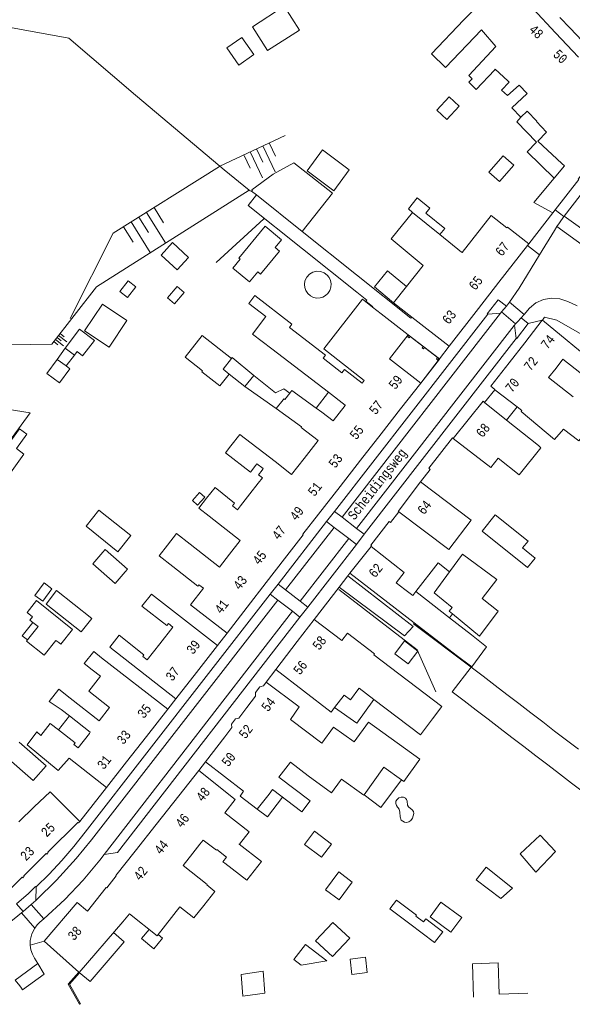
# Model space of a CAD drawing. Header units: metres. Extents: x 196790 to 198335, y 354523 to 356036.
# Tile 59 of 108: x 197870 to 197975, y 354524 to 354711. Entities that reach past the tile are written whole.
import ezdxf

# ---------------------------------------------------------------- set-up
doc = ezdxf.new("R2010")
doc.units = ezdxf.units.M
doc.linetypes.add('DGN Style 2', pattern=[186.027128, 111.616277, -74.410851])
for name, color, linetype, lineweight in [('afdak', 252, 'DGN Style 2', 18), ('bij- of bedrijfsgebouw', 252, 'Continuous', 18), ('carport', 252, 'Continuous', 18), ('functiescheiding', 252, 'Continuous', 18), ('heg of haag', 252, 'Continuous', 18), ('hoofdgebouw', 252, 'Continuous', 18), ('huisnummer BAG', 252, 'Continuous', 18), ('kant asfaltverharding', 252, 'Continuous', 18), ('kant klinkerverharding', 252, 'Continuous', 18), ('kant muur (extern)', 252, 'Continuous', 18), ('kant onverhard', 252, 'Continuous', 18), ('kant tegelverharding', 252, 'Continuous', 18), ('raster', 252, 'Continuous', 18), ('straatnaam', 252, 'Continuous', 18), ('taludlijn', 252, 'Continuous', 18), ('taludsymbool', 252, 'Continuous', 18), ('tuinhuis', 252, 'DGN Style 2', 18), ('vlakafsluiter', 252, 'Continuous', 18), ('vlakafsluiter grijs', 252, 'DGN Style 2', 18), ('zwembad', 252, 'DGN Style 2', 18)]:
    doc.layers.add(name, color=color, linetype=linetype, lineweight=lineweight)
doc.styles.add('Style-Courier New', font='cour.ttf')

# ---------------------------------------------------------------- blocks, each defined once
blk = doc.blocks.new('TA')
at = {"layer": 'taludsymbool', "linetype": 'Continuous', "lineweight": 0}
for p, q in [((-0.5, 0), (-0.5, -0.5)), ((-0.25, 0), (-0.25, -1)), ((0, 0), (0, -0.5)), ((0.25, 0), (0.25, -1)), ((0.5, 0), (0.5, -0.5))]:
    blk.add_line(p, q, dxfattribs=at)

msp = doc.modelspace()

# ---------------------------------------------------------------- linework, layer by layer
at = {"layer": 'afdak'}
for p, q in [((197896.572, 354665.91), (197898.735, 354668.264)), ((197898.735, 354668.264), (197901.781, 354665.465)), ((197899.618, 354663.111), (197896.572, 354665.91)), ((197901.781, 354665.465), (197899.618, 354663.111)), ((197888.731, 354659.01), (197890.333, 354661.043)), ((197890.333, 354661.043), (197891.794, 354659.892)), ((197890.192, 354657.858), (197888.731, 354659.01)), ((197891.794, 354659.892), (197890.192, 354657.858)), ((197897.788, 354657.795), (197899.655, 354659.938)), ((197899.655, 354659.938), (197900.968, 354658.794)), ((197899.101, 354656.651), (197897.788, 354657.795)), ((197900.968, 354658.794), (197899.101, 354656.651)), ((197878.395, 354648.264), (197876.885, 354646.13)), ((197880.14, 354646.937), (197878.578, 354644.883)), ((197918.409, 354636.829), (197912.49, 354640.965)), ((197928.346, 354639.89), (197926.005, 354636.891)), ((197902.519, 354619.386), (197903.897, 354620.899)), ((197904.891, 354620.016), (197903.513, 354618.503)), ((197903.897, 354620.899), (197904.891, 354620.016)), ((197903.513, 354618.503), (197902.519, 354619.386)), ((197872.636, 354601.363), (197874.376, 354603.722)), ((197874.376, 354603.722), (197875.86, 354602.627)), ((197874.12, 354600.268), (197872.636, 354601.363)), ((197875.86, 354602.627), (197874.12, 354600.268)), ((197951.853, 354597.9), (197951.285, 354597.119)), ((197877.133, 354575.875), (197879.197, 354578.526)), ((197889.583, 354535.688), (197887.541, 354537.446))]:
    msp.add_line(p, q, dxfattribs=at)
at = {"layer": 'afdak', "flags": 128}
for points in [[(197971.153, 354680.466), (197966.051, 354685.467), (197967.771, 354687.322), (197964.095, 354691.175), (197964.82, 354692.037)], [(197944.289, 354673.998), (197943.486, 354674.65), (197945.174, 354676.729), (197947.575, 354674.779), (197946.824, 354673.853), (197950.425, 354670.929), (197949.486, 354669.773)], [(197910.173, 354663.407), (197911.571, 354665.105), (197911.336, 354665.299), (197916.326, 354671.36), (197919.429, 354668.805), (197918.217, 354667.332), (197919.073, 354666.627), (197915.47, 354662.251), (197914.912, 354662.71), (197913.34, 354660.8), (197910.173, 354663.407)], [(197940.7, 354656.86), (197937.048, 354659.865), (197939.552, 354662.908), (197943.138, 354659.958)], [(197909.919, 354646.272), (197904.401, 354650.645), (197901.157, 354646.552), (197904.454, 354643.939), (197904.329, 354643.782), (197907.715, 354641.098), (197909.492, 354643.341)], [(197914.162, 354643.074), (197918.265, 354639.784), (197919.844, 354640.551), (197920.995, 354639.724)], [(197951.307, 354605.84), (197949.129, 354607.523), (197944.885, 354602.079)], [(197871.259, 354592.942), (197870.2, 354593.702), (197872.265, 354596.254)], [(197936.952, 354581.639), (197933.689, 354577.12), (197929.507, 354580.139)], [(197942.213, 354566.401), (197938.271, 354561.17), (197935.082, 354563.573)], [(197914.815, 354560.817), (197916.752, 354559.353), (197919.605, 354563.128)], [(197943.794, 354539.1), (197939.991, 354541.966), (197941.214, 354543.588), (197945.021, 354540.719), (197944.904, 354540.564)], [(197944.904, 354540.564), (197946.366, 354539.456), (197946.816, 354540.05), (197950.041, 354537.606), (197948.481, 354535.548), (197943.794, 354539.1)], [(197896.002, 354537.075), (197896.871, 354536.353), (197895.209, 354534.352), (197892.861, 354536.303), (197894.305, 354538.042)], [(197881.064, 354529.88), (197883.117, 354528.16), (197889.583, 354535.688)], [(197923.153, 354531.276), (197921.764, 354532.363), (197923.98, 354535.195), (197928, 354532.05), (197923.153, 354531.276)]]:
    msp.add_lwpolyline(points, dxfattribs=at)
at = {"layer": 'bij- of bedrijfsgebouw'}
for p, q in [((197913.764, 354678.008), (197914.659, 354677.295)), ((197914.659, 354677.295), (197923.343, 354670.375)), ((197912.49, 354640.965), (197909.492, 354643.341)), ((197914.162, 354643.074), (197912.49, 354640.965)), ((197889.798, 354605.832), (197887.891, 354603.633)), ((197951.307, 354605.84), (197948.401, 354601.888)), ((197957.516, 354600.807), (197960.278, 354604.406)), ((197957.516, 354600.807), (197960.509, 354598.38)), ((197957.005, 354593.614), (197951.853, 354597.9)), ((197957.005, 354593.614), (197960.509, 354598.38)), ((197955.405, 354587.762), (197957.668, 354586.033)), ((197957.668, 354586.033), (197959.931, 354584.303)), ((197959.931, 354584.303), (197962.193, 354582.574)), ((197962.193, 354582.574), (197964.456, 354580.845)), ((197956.354, 354579.623), (197954.091, 354581.353)), ((197964.456, 354580.845), (197966.719, 354579.115)), ((197958.616, 354577.894), (197956.354, 354579.623)), ((197966.719, 354579.115), (197968.982, 354577.386)), ((197935.898, 354577.349), (197933.187, 354573.594)), ((197960.879, 354576.164), (197958.616, 354577.894)), ((197968.982, 354577.386), (197971.245, 354575.656)), ((197963.142, 354574.435), (197960.879, 354576.164)), ((197971.245, 354575.656), (197973.507, 354573.927)), ((197965.405, 354572.706), (197963.142, 354574.435)), ((197973.507, 354573.927), (197975.77, 354572.198)), ((197967.668, 354570.976), (197965.405, 354572.706)), ((197969.93, 354569.247), (197967.668, 354570.976)), ((197972.193, 354567.517), (197969.93, 354569.247)), ((197938.868, 354568.816), (197942.213, 354566.401)), ((197974.456, 354565.788), (197972.193, 354567.517)), ((197976.719, 354564.059), (197974.456, 354565.788))]:
    msp.add_line(p, q, dxfattribs=at)
at = {"layer": 'bij- of bedrijfsgebouw', "flags": 128}
for points in [[(197921.787, 354683.379), (197917.874, 354681.235), (197913.807, 354678.246), (197913.895, 354678.191), (197913.764, 354678.008)], [(197921.787, 354683.379), (197929.073, 354677.614), (197923.343, 354670.375)], [(197909.492, 354643.341), (197908.328, 354644.264), (197909.919, 354646.272)], [(197909.919, 354646.272), (197910.074, 354646.467), (197914.162, 354643.074)], [(197914.569, 354626.043), (197913.563, 354624.736), (197908.814, 354628.39), (197909.843, 354629.728)], [(197966.192, 354611.642), (197959.97, 354616.661), (197957.479, 354613.573), (197966.079, 354606.636)], [(197966.192, 354611.642), (197965.159, 354610.361), (197967.537, 354608.443), (197966.079, 354606.636)], [(197887.891, 354603.633), (197883.615, 354607.341), (197885.522, 354609.54)], [(197885.522, 354609.54), (197885.971, 354610.045), (197890.241, 354606.342), (197889.798, 354605.832)], [(197960.278, 354604.406), (197953.77, 354609.19), (197951.307, 354605.84)], [(197883.432, 354597.019), (197876.755, 354602.269), (197874.755, 354599.725)], [(197951.853, 354597.9), (197951.263, 354598.391), (197951.812, 354599.052), (197948.401, 354601.888)], [(197872.201, 354597.322), (197871.17, 354598.15), (197872.97, 354600.393), (197879.804, 354594.91), (197877.557, 354592.11), (197877.155, 354592.432)], [(197874.755, 354599.725), (197881.432, 354594.475), (197883.432, 354597.019)], [(197872.201, 354597.322), (197871.707, 354596.69), (197872.265, 354596.254)], [(197872.265, 354596.254), (197873.248, 354595.486), (197871.259, 354592.942)], [(197871.259, 354592.942), (197871.044, 354592.666), (197874.431, 354590.018), (197876.635, 354592.838), (197877.155, 354592.432)], [(197954.091, 354581.353), (197951.828, 354583.082), (197955.405, 354587.762)], [(197942.213, 354566.401), (197942.639, 354566.093), (197945.671, 354570.292), (197935.898, 354577.349)], [(197867.217, 354570.739), (197872.319, 354566.263), (197874.775, 354569.064), (197869.673, 354573.54)], [(197958.224, 354549.809), (197963.253, 354545.864), (197961.026, 354543.87), (197956.372, 354547.448), (197958.224, 354549.809)]]:
    msp.add_lwpolyline(points, dxfattribs=at)
at = {"layer": 'carport'}
for p, q in [((197943.436, 354650.777), (197943.578, 354650.667)), ((197943.578, 354650.667), (197943.831, 354650.471)), ((197943.831, 354650.471), (197946.322, 354648.542)), ((197946.322, 354648.542), (197946.575, 354648.346)), ((197946.575, 354648.346), (197949.026, 354646.448)), ((197949.026, 354646.448), (197949.279, 354646.252)), ((197949.359, 354646.19), (197949.279, 354646.252)), ((197964.113, 354637.128), (197962.135, 354634.592))]:
    msp.add_line(p, q, dxfattribs=at)
at = {"layer": 'carport', "flags": 128}
msp.add_lwpolyline([(197945.843, 354641.631), (197949.385, 354646.17), (197949.359, 354646.19)], dxfattribs=at)
at = {"layer": 'functiescheiding'}
for p, q in [((197971.662, 354671.304), (197977.153, 354667.35)), ((197965.443, 354654.655), (197962.69, 354656.977)), ((197929.4, 354614.273), (197932.199, 354612.139)), ((197922.986, 354600.254), (197920.194, 354602.416)), ((197872.608, 354538.289), (197870.089, 354541.178)), ((197868.901, 354528.445), (197873.203, 354531.553)), ((197870.283, 354526.594), (197874.391, 354529.563))]:
    msp.add_line(p, q, dxfattribs=at)
at = {"layer": 'heg of haag'}
msp.add_line((197907.043, 354664.498), (197916.101, 354672.794), dxfattribs=at)
at = {"layer": 'hoofdgebouw'}
for p, q in [((197954.041, 354710.486), (197956.022, 354712.551)), ((197967.161, 354712.573), (197971.414, 354708.03)), ((197975.743, 354703.406), (197971.414, 354708.03)), ((197960.069, 354705.426), (197954.95, 354699.979)), ((197956.364, 354697.289), (197959.817, 354700.963)), ((197962.372, 354698.928), (197962.618, 354698.701)), ((197964.82, 354692.037), (197966.039, 354693.199)), ((197966.039, 354693.199), (197967.852, 354691.297)), ((197967.299, 354675.875), (197971.153, 354680.466)), ((197967.299, 354675.875), (197970.886, 354673.935)), ((197949.486, 354669.773), (197944.289, 354673.998)), ((197970.886, 354673.935), (197971.33, 354674.498)), ((197953.576, 354666.449), (197949.486, 354669.773)), ((197960.677, 354660.748), (197966.108, 354667.711)), ((197966.108, 354667.711), (197966.35, 354668.021)), ((197946.278, 354663.949), (197943.138, 354659.958)), ((197956.8, 354655.778), (197960.677, 354660.748)), ((197943.138, 354659.958), (197940.7, 354656.86)), ((197936.699, 354656.002), (197938.312, 354654.743)), ((197940.7, 354656.86), (197944.17, 354654.153)), ((197951.234, 354648.643), (197956.8, 354655.778)), ((197943.436, 354650.777), (197938.312, 354654.743)), ((197944.17, 354654.153), (197951.234, 354648.643)), ((197965.567, 354649.273), (197968.894, 354653.537)), ((197968.894, 354653.537), (197968.907, 354653.526)), ((197965.567, 354649.273), (197962.607, 354645.479)), ((197934.731, 354641.626), (197935.117, 354642.135)), ((197920.995, 354639.724), (197921.394, 354640.235)), ((197926.005, 354636.891), (197921.394, 354640.235)), ((197942.023, 354636.736), (197945.843, 354641.631)), ((197959.897, 354640.396), (197959.925, 354640.374)), ((197959.925, 354640.374), (197964.113, 354637.128)), ((197918.409, 354636.829), (197919.753, 354638.455)), ((197920.045, 354638.509), (197920.995, 354639.724)), ((197923.204, 354633.308), (197918.409, 354636.829)), ((197927.048, 354636.135), (197926.005, 354636.891)), ((197938.347, 354632.027), (197942.023, 354636.736)), ((197957.933, 354637.964), (197957.961, 354637.942)), ((197957.961, 354637.942), (197962.135, 354634.592)), ((197964.113, 354637.128), (197965.039, 354636.411)), ((197962.135, 354634.592), (197968.151, 354629.763)), ((197934.432, 354627.011), (197938.347, 354632.027)), ((197952.012, 354631.096), (197959.122, 354625.652)), ((197960.532, 354627.42), (197959.122, 354625.652)), ((197915.732, 354625.137), (197915.94, 354625.404)), ((197930.559, 354622.05), (197934.432, 354627.011)), ((197913.421, 354620.601), (197915.011, 354622.638)), ((197930.559, 354622.05), (197926.448, 354616.782)), ((197911.657, 354618.342), (197913.421, 354620.601)), ((197911.066, 354617.586), (197911.657, 354618.342)), ((197923.464, 354612.959), (197926.448, 354616.782)), ((197936.449, 354610.668), (197932.41, 354605.555)), ((197942.712, 354605.722), (197936.449, 354610.668)), ((197916.516, 354603.805), (197919.975, 354608.279)), ((197944.595, 354596.188), (197932.41, 354605.555)), ((197942.712, 354605.722), (197941.154, 354603.749)), ((197912.93, 354599.168), (197916.516, 354603.805)), ((197942.831, 354602.468), (197941.154, 354603.749)), ((197942.831, 354602.468), (197944.345, 354601.355)), ((197944.345, 354601.355), (197944.885, 354602.079)), ((197944.885, 354602.079), (197951.285, 354597.119)), ((197902.193, 354599.572), (197909.107, 354594.224)), ((197909.107, 354594.224), (197912.93, 354599.168)), ((197922.423, 354592.654), (197925.615, 354596.83)), ((197952.56, 354590.066), (197944.595, 354596.188)), ((197951.285, 354597.119), (197955.469, 354593.877)), ((197907.267, 354591.858), (197903.301, 354586.77)), ((197922.423, 354592.654), (197918.328, 354587.296)), ((197897.842, 354579.771), (197885.293, 354589.537)), ((197883.519, 354587.268), (197885.087, 354586.043)), ((197903.301, 354586.77), (197899.38, 354581.744)), ((197922.792, 354580.229), (197916.52, 354584.931)), ((197929.507, 354580.139), (197931.305, 354582.48)), ((197934.152, 354583.77), (197934.098, 354583.7)), ((197936.952, 354581.639), (197934.152, 354583.77)), ((197945.785, 354574.916), (197936.952, 354581.639)), ((197877.64, 354579.742), (197879.197, 354578.526)), ((197893.828, 354574.646), (197897.842, 354579.771)), ((197948.068, 354577.936), (197946.184, 354575.443)), ((197946.184, 354575.443), (197945.785, 354574.916)), ((197890.026, 354569.792), (197893.828, 354574.646)), ((197908.651, 354574.581), (197904.988, 354569.787)), ((197886.226, 354564.939), (197879.176, 354570.532)), ((197886.226, 354564.939), (197890.026, 354569.792)), ((197904.988, 354569.787), (197912.211, 354564.268)), ((197918.94, 354566.893), (197921.103, 354569.737)), ((197921.103, 354569.737), (197924.472, 354567.158)), ((197903.717, 354568.166), (197899.921, 354563.363)), ((197910.665, 354562.675), (197903.717, 354568.166)), ((197935.082, 354563.573), (197938.868, 354568.816)), ((197875.566, 354564.145), (197872.522, 354561.307)), ((197881.173, 354558.496), (197875.566, 354564.145)), ((197917.059, 354563.713), (197914.815, 354560.817)), ((197899.921, 354563.363), (197895.65, 354557.959)), ((197872.522, 354561.307), (197869.566, 354558.405)), ((197895.65, 354557.959), (197891.647, 354552.895)), ((197891.647, 354552.895), (197887.981, 354548.257)), ((197902.611, 354552.482), (197903.956, 354554.185)), ((197887.981, 354548.257), (197888.08, 354548.178)), ((197889.305, 354539.506), (197881.056, 354529.871)), ((197889.305, 354539.506), (197890.583, 354540.999)), ((197955.874, 354525.195), (197955.642, 354531.538)), ((197880.977, 354529.942), (197881.056, 354529.871))]:
    msp.add_line(p, q, dxfattribs=at)
at = {"layer": 'hoofdgebouw', "flags": 128}
for points in [[(197954.041, 354710.486), (197947.857, 354704.04), (197950.554, 354701.452), (197957.393, 354708.582), (197960.069, 354705.426)], [(197955.394, 354699.135), (197955.593, 354699.333), (197954.95, 354699.979)], [(197959.817, 354700.963), (197959.978, 354701.137), (197962.372, 354698.928)], [(197956.364, 354697.289), (197954.958, 354698.702), (197955.394, 354699.135)], [(197962.618, 354698.701), (197961.171, 354697.19), (197962.321, 354696.136), (197964.506, 354698.102), (197965.999, 354696.535), (197963.136, 354693.805), (197964.82, 354692.037)], [(197969.709, 354689.224), (197967.807, 354691.255), (197967.852, 354691.297)], [(197972.634, 354683.263), (197968.034, 354687.493), (197969.709, 354689.224)], [(197971.33, 354674.498), (197975.827, 354680.204), (197975.68, 354680.319), (197977.493, 354682.653), (197977.675, 354682.539), (197980.439, 354686.091)], [(197971.153, 354680.466), (197973.123, 354682.813), (197972.634, 354683.263)], [(197944.289, 354673.998), (197940.235, 354669.006), (197946.278, 354663.949)], [(197966.35, 354668.021), (197962.297, 354671.183), (197962.18, 354671.033), (197959.176, 354673.377), (197953.67, 354666.372), (197953.576, 354666.449)], [(197928.346, 354639.89), (197917.589, 354648.097), (197913.917, 354650.918), (197916.473, 354654.244), (197913.225, 354656.74), (197914.361, 354658.217), (197921.393, 354652.815), (197920.913, 354652.19), (197927.764, 354646.926), (197927.303, 354646.327), (197930.862, 354643.593), (197931.348, 354644.225), (197934.731, 354641.626)], [(197935.117, 354642.135), (197927.438, 354648.138), (197934.768, 354657.514), (197936.699, 354656.002)], [(197968.907, 354653.526), (197979.398, 354644.983), (197977.459, 354642.527), (197972.821, 354646.144), (197971.525, 354644.486)], [(197945.843, 354641.631), (197939.912, 354646.223), (197943.436, 354650.777)], [(197962.607, 354645.479), (197959.133, 354641.027), (197959.897, 354640.396)], [(197971.525, 354644.486), (197970.106, 354642.669), (197974.746, 354639.049)], [(197919.753, 354638.455), (197919.895, 354638.626), (197920.045, 354638.509)], [(197931.511, 354637.398), (197931.521, 354637.411), (197928.346, 354639.89)], [(197863.321, 354637.288), (197871.764, 354635.989), (197867.12, 354629.653), (197866.821, 354629.615)], [(197927.048, 354636.135), (197929.208, 354634.449), (197931.511, 354637.398)], [(197957.933, 354637.964), (197957.663, 354638.189), (197952.012, 354631.096)], [(197972.906, 354632.913), (197971.231, 354630.913), (197964.885, 354636.227), (197965.039, 354636.411)], [(197923.716, 354627.322), (197926.365, 354630.718), (197923.145, 354633.233), (197923.204, 354633.308)], [(197972.906, 354632.913), (197975.805, 354630.652), (197977.595, 354632.946)], [(197909.843, 354629.728), (197911.493, 354631.871), (197918.195, 354626.749)], [(197968.151, 354629.763), (197968.64, 354629.369), (197964.511, 354624.226), (197960.532, 354627.42)], [(197923.716, 354627.322), (197921.349, 354624.288), (197918.195, 354626.749)], [(197915.94, 354625.404), (197914.77, 354626.304), (197914.569, 354626.043)], [(197915.011, 354622.638), (197915.799, 354623.646), (197915.035, 354624.243), (197915.732, 354625.137)], [(197905.17, 354619.81), (197906.811, 354621.852), (197910.523, 354618.868), (197910.111, 354618.355), (197911.066, 354617.586)], [(197941.678, 354617.203), (197941.576, 354617.28), (197945.785, 354622.875)], [(197945.785, 354622.875), (197955.399, 354615.643), (197951.182, 354610.054), (197941.678, 354617.203)], [(197905.673, 354616.372), (197903.731, 354617.931), (197905.17, 354619.81)], [(197905.673, 354616.372), (197911.579, 354611.782), (197909.562, 354609.185)], [(197902.104, 354611.078), (197899.517, 354613.089), (197897.824, 354610.91)], [(197919.975, 354608.279), (197923.52, 354612.863), (197923.45, 354612.941), (197923.464, 354612.959)], [(197897.824, 354610.91), (197896.218, 354608.845), (197898.806, 354606.834)], [(197909.562, 354609.185), (197907.671, 354606.752), (197902.104, 354611.078)], [(197898.806, 354606.834), (197903.56, 354603.14), (197903.765, 354603.404), (197904.641, 354602.723), (197902.193, 354599.572)], [(197896.353, 354592.194), (197898.835, 354595.367), (197897.96, 354596.05), (197897.664, 354595.671), (197892.957, 354599.343), (197894.741, 354601.63), (197907.267, 354591.858)], [(197925.615, 354596.83), (197930.857, 354592.821), (197931.926, 354594.24), (197937.083, 354590.309), (197936.919, 354590.106), (197949.869, 354580.319), (197948.068, 354577.936)], [(197899.38, 354581.744), (197886.844, 354591.523), (197888.622, 354593.802), (197893.337, 354590.124), (197893.091, 354589.808), (197893.958, 354589.132), (197896.353, 354592.194)], [(197955.469, 354593.877), (197958.329, 354591.601), (197955.541, 354587.794), (197952.56, 354590.066)], [(197885.293, 354589.537), (197883.809, 354590.709), (197882.022, 354588.464), (197883.519, 354587.268)], [(197886.819, 354580.086), (197882.873, 354583.243), (197885.087, 354586.043)], [(197918.328, 354587.296), (197928.819, 354579.242), (197929.507, 354580.139)], [(197916.52, 354584.931), (197915.99, 354584.224), (197915.321, 354584.057), (197914.464, 354582.93), (197914.486, 354582.244), (197912.86, 354580.105)], [(197879.333, 354581.909), (197877.192, 354583.589), (197875.341, 354581.253), (197877.64, 354579.742)], [(197934.098, 354583.7), (197932.488, 354581.581), (197931.305, 354582.48)], [(197886.819, 354580.086), (197884.861, 354577.59), (197879.333, 354581.909)], [(197912.86, 354580.105), (197911.34, 354578.106), (197910.711, 354577.95), (197909.957, 354576.984), (197909.979, 354576.319), (197908.651, 354574.581)], [(197922.792, 354580.229), (197921.121, 354577.859), (197927.079, 354573.327)], [(197873.786, 354574.809), (197875.571, 354577.095), (197877.133, 354575.875)], [(197879.197, 354578.526), (197883.156, 354575.433), (197882.979, 354575.206)], [(197879.176, 354570.532), (197877.085, 354568.142), (197871.202, 354573.044), (197873.035, 354575.474), (197873.786, 354574.809)], [(197877.133, 354575.875), (197880.268, 354573.425), (197880.027, 354573.118), (197880.847, 354572.478), (197882.979, 354575.206)], [(197927.079, 354573.327), (197929.299, 354576.402), (197933.187, 354573.594)], [(197918.94, 354566.893), (197924.856, 354562.393), (197923.286, 354560.329), (197917.711, 354564.569), (197917.059, 354563.713)], [(197924.472, 354567.158), (197928.918, 354563.959), (197930.587, 354566.271)], [(197930.587, 354566.271), (197930.786, 354566.546), (197935.021, 354563.488), (197935.082, 354563.573)], [(197914.815, 354560.817), (197911.582, 354563.276), (197912.211, 354564.268)], [(197910.665, 354562.675), (197908.691, 354560.172), (197913.294, 354556.541), (197911.458, 354554.215)], [(197875.056, 354552.478), (197875.178, 354552.599), (197875.096, 354552.69), (197880.811, 354558.297), (197880.904, 354558.228), (197881.173, 354558.496)], [(197908.649, 354550.586), (197908.294, 354550.863), (197908.989, 354551.751), (197907.185, 354553.162), (197907.086, 354553.036), (197904.586, 354554.991), (197903.956, 354554.185)], [(197870.512, 354548.004), (197870.603, 354548.093), (197870.525, 354548.185), (197874.813, 354552.401), (197874.905, 354552.327), (197875.056, 354552.478)], [(197905.286, 354546.463), (197905.339, 354546.53), (197900.767, 354550.146), (197902.611, 354552.482)], [(197908.649, 354550.586), (197912.871, 354547.348), (197915.619, 354550.932), (197911.381, 354554.182)], [(197911.381, 354554.182), (197911.426, 354554.239), (197911.458, 354554.215)], [(197861.072, 354539.698), (197864.176, 354541.998), (197864.307, 354541.892), (197864.579, 354542.154), (197864.479, 354542.256), (197870.24, 354547.942), (197870.336, 354547.832), (197870.512, 354548.004)], [(197884.24, 354543.567), (197886.179, 354545.998), (197886.282, 354545.932), (197888.08, 354548.178)], [(197905.286, 354546.463), (197906.806, 354545.256), (197904.681, 354542.583)], [(197884.24, 354543.567), (197882.593, 354541.502), (197880.686, 354543.139), (197874.389, 354535.832), (197880.977, 354529.942)], [(197890.583, 354540.999), (197895.816, 354536.841), (197900.167, 354542.317), (197902.804, 354540.221), (197904.681, 354542.583)], [(197955.642, 354531.538), (197960.511, 354531.717), (197960.73, 354525.755), (197966.16, 354525.954)]]:
    msp.add_lwpolyline(points, dxfattribs=at)
at = {"layer": 'kant asfaltverharding'}
for p, q in [((197973.031, 354673.306), (197978.63, 354669.282)), ((197961.152, 354655.144), (197960.964, 354654.9)), ((197963.823, 354652.869), (197961.152, 354655.144)), ((197960.964, 354654.9), (197930.909, 354616.191)), ((197963.629, 354652.63), (197963.823, 354652.869)), ((197930.909, 354616.191), (197933.68, 354614.059)), ((197918.711, 354600.489), (197921.494, 354598.349)), ((197921.494, 354598.349), (197885.766, 354552.265)), ((197872.798, 354543.526), (197871.955, 354542.77)), ((197874.324, 354540.056), (197871.955, 354542.77))]:
    msp.add_line(p, q, dxfattribs=at)
at = {"layer": 'kant asfaltverharding', "flags": 128}
for points in [[(197987.095, 354692.818), (197987.124, 354693.513), (197986.989, 354694.449), (197986.691, 354695.33), (197986.255, 354696.117), (197985.717, 354696.786), (197974.168, 354708.905), (197972.232, 354710.93)], [(197973.031, 354673.306), (197986.057, 354690.113), (197986.524, 354690.833)], [(197933.68, 354614.059), (197963.541, 354652.522), (197963.629, 354652.63)], [(197918.711, 354600.489), (197883.369, 354555.043), (197880.455, 354551.456), (197876.711, 354547.364), (197872.962, 354543.673), (197872.798, 354543.526)], [(197874.324, 354540.056), (197878.344, 354543.74), (197881.793, 354547.383), (197884.938, 354551.197), (197885.766, 354552.265)]]:
    msp.add_lwpolyline(points, dxfattribs=at)
at = {"layer": 'kant klinkerverharding'}
for p, q in [((197971.33, 354674.498), (197972.971, 354673.222)), ((197972.971, 354673.222), (197973.031, 354673.306)), ((197968.377, 354665.951), (197966.108, 354667.711)), ((197962.69, 354656.977), (197962.088, 354656.223)), ((197961.152, 354655.144), (197962.088, 354656.223)), ((197958.553, 354654.707), (197929.472, 354617.291)), ((197960.964, 354654.9), (197958.553, 354654.707)), ((197963.823, 354652.869), (197964.182, 354653.226)), ((197964.882, 354654.019), (197964.182, 354653.226)), ((197965.443, 354654.655), (197964.882, 354654.019)), ((197963.924, 354650.095), (197963.629, 354652.63)), ((197935.123, 354612.962), (197963.924, 354650.095)), ((197929.472, 354617.291), (197927.972, 354615.361)), ((197930.909, 354616.191), (197929.472, 354617.291)), ((197927.972, 354615.361), (197918.769, 354603.52)), ((197920.194, 354602.416), (197929.4, 354614.273)), ((197927.972, 354615.361), (197929.4, 354614.273)), ((197933.68, 354614.059), (197935.123, 354612.962)), ((197933.635, 354611.044), (197935.123, 354612.962)), ((197932.199, 354612.139), (197922.986, 354600.254)), ((197924.411, 354599.151), (197933.635, 354611.044)), ((197932.199, 354612.139), (197933.635, 354611.044)), ((197918.769, 354603.52), (197917.283, 354601.608)), ((197920.194, 354602.416), (197918.769, 354603.52)), ((197917.283, 354601.608), (197918.711, 354600.489)), ((197924.411, 354599.151), (197922.924, 354597.233)), ((197924.411, 354599.151), (197922.986, 354600.254)), ((197922.924, 354597.233), (197921.494, 354598.349)), ((197872.866, 354546.09), (197872.798, 354543.526)), ((197870.392, 354541.432), (197870.089, 354541.178)), ((197871.955, 354542.77), (197870.392, 354541.432)), ((197873.203, 354531.553), (197874.391, 354529.563)), ((197870.283, 354526.594), (197870.112, 354526.875))]:
    msp.add_line(p, q, dxfattribs=at)
at = {"layer": 'kant klinkerverharding', "flags": 128}
for points in [[(197971.662, 354671.304), (197972.146, 354672.038), (197972.971, 354673.222)], [(197968.377, 354665.951), (197971.199, 354670.565), (197971.662, 354671.304)], [(197968.377, 354665.951), (197964.488, 354659.593), (197962.69, 354656.977)], [(197975.521, 354656.283), (197973.713, 354657.121), (197972.22, 354657.617), (197970.668, 354657.754), (197969.126, 354657.488), (197967.697, 354656.841), (197966.486, 354655.837), (197965.443, 354654.655)], [(197917.283, 354601.608), (197882.207, 354556.478), (197880.036, 354553.739), (197877.752, 354551.09), (197875.36, 354548.538), (197872.866, 354546.09)], [(197885.766, 354552.265), (197888.302, 354552.596), (197922.924, 354597.233)], [(197870.089, 354541.178), (197868.683, 354540.022), (197867.572, 354539.131), (197866.578, 354538.351), (197865.194, 354537.294), (197864.566, 354536.824), (197863.544, 354536.082), (197862.611, 354535.426), (197861.668, 354534.784), (197860.717, 354534.154), (197859.758, 354533.537), (197856.337, 354531.37)], [(197874.324, 354540.056), (197873.608, 354539.44), (197873.066, 354538.901), (197872.608, 354538.289)], [(197873.203, 354531.553), (197872.589, 354532.583), (197872.161, 354533.351), (197871.868, 354534.193), (197871.726, 354535.073), (197871.737, 354535.952), (197872.037, 354537.171), (197872.608, 354538.289)], [(197868.901, 354528.445), (197869.795, 354527.34), (197870.112, 354526.875)]]:
    msp.add_lwpolyline(points, dxfattribs=at)
at = {"layer": 'kant muur (extern)'}
for p, q in [((197943.578, 354650.667), (197943.831, 354650.471)), ((197946.322, 354648.542), (197946.575, 354648.346)), ((197949.026, 354646.448), (197949.279, 354646.252))]:
    msp.add_line(p, q, dxfattribs=at)
at = {"layer": 'kant muur (extern)', "flags": 128}
for points in [[(197923.343, 354670.375), (197943.976, 354653.935), (197944.17, 354654.153)], [(197933.726, 354658.845), (197935.611, 354657.345), (197935.437, 354657.137), (197936.771, 354656.085), (197936.699, 354656.002)], [(197943.578, 354650.667), (197943.382, 354650.414), (197943.636, 354650.218), (197943.831, 354650.471)], [(197946.322, 354648.542), (197946.127, 354648.29), (197946.38, 354648.094), (197946.575, 354648.346)], [(197949.026, 354646.448), (197948.831, 354646.197), (197949.084, 354646.001), (197949.279, 354646.252)], [(197880.977, 354529.942), (197878.927, 354527.678), (197881.129, 354523.837), (197881.137, 354523.841)], [(197881.056, 354529.871), (197881.133, 354529.801), (197879.185, 354527.65), (197881.311, 354523.941), (197881.137, 354523.841)]]:
    msp.add_lwpolyline(points, dxfattribs=at)
at = {"layer": 'kant onverhard'}
for p, q in [((197944.418, 354595.503), (197932.032, 354605.073)), ((197930.368, 354602.937), (197942.754, 354593.689))]:
    msp.add_line(p, q, dxfattribs=at)
at = {"layer": 'kant tegelverharding'}
for p, q in [((197966.35, 354668.021), (197970.886, 354673.935)), ((197966.237, 354652.927), (197964.882, 354654.019)), ((197949.379, 354646.216), (197951.234, 354648.643)), ((197945.843, 354641.631), (197949.359, 354646.19)), ((197949.359, 354646.19), (197949.379, 354646.216)), ((197932.032, 354605.073), (197930.368, 354602.937)), ((197932.41, 354605.555), (197932.032, 354605.073)), ((197930.368, 354602.937), (197925.615, 354596.83)), ((197907.267, 354591.858), (197909.107, 354594.224)), ((197918.328, 354587.296), (197916.52, 354584.931)), ((197897.842, 354579.771), (197899.38, 354581.744)), ((197886.226, 354564.939), (197881.173, 354558.496))]:
    msp.add_line(p, q, dxfattribs=at)
at = {"layer": 'kant tegelverharding', "flags": 128}
for points in [[(197914.659, 354677.295), (197913.108, 354675.304), (197933.726, 354658.845)], [(197962.088, 354656.223), (197960.549, 354657.414), (197958.46, 354654.777), (197958.553, 354654.707)], [(197968.907, 354653.526), (197969.32, 354654.128), (197971.664, 354653.573), (197979.47, 354649.052), (197981.249, 354648.046), (197983.209, 354647.047), (197984.871, 354646.219), (197990.774, 354643.61)], [(197963.924, 354650.095), (197963.984, 354650.021), (197966.237, 354652.927)], [(197949.379, 354646.216), (197943.454, 354650.801), (197943.436, 354650.777)], [(197952.012, 354631.096), (197951.866, 354631.256), (197947.384, 354625.467), (197947.645, 354625.263), (197945.785, 354622.875)], [(197941.678, 354617.203), (197940.091, 354615.216), (197939.844, 354615.411), (197936.353, 354610.897), (197936.518, 354610.755), (197936.449, 354610.668)], [(197872.866, 354546.09), (197872.779, 354546.15), (197871.453, 354544.875), (197869.173, 354542.861), (197870.392, 354541.432)]]:
    msp.add_lwpolyline(points, dxfattribs=at)
at = {"layer": 'raster'}
for p, q in [((197913.322, 354678.22), (197913.484, 354678.088)), ((197913.484, 354678.088), (197913.764, 354678.008))]:
    msp.add_line(p, q, dxfattribs=at)
at = {"layer": 'raster', "flags": 128}
for points in [[(197907.747, 354682.73), (197891.722, 354696.247), (197879.059, 354706.997), (197850.955, 354712.116), (197834.264, 354715.021), (197834.193, 354715.026)], [(197913.322, 354678.22), (197908.548, 354682.054), (197907.747, 354682.73)], [(197913.322, 354678.22), (197884.306, 354659.859), (197875.879, 354649.029), (197840.212, 354648.466)], [(197930.279, 354602.504), (197945.191, 354591.043), (197948.723, 354583.066)], [(197944.595, 354596.188), (197944.445, 354595.994), (197955.405, 354587.762)]]:
    msp.add_lwpolyline(points, dxfattribs=at)
at = {"layer": 'taludlijn'}
msp.add_line((197920.115, 354688.56), (197907.747, 354682.73), dxfattribs=at)
at = {"layer": 'taludlijn', "flags": 128}
msp.add_lwpolyline([(197907.747, 354682.73), (197907.668, 354682.693), (197887.464, 354670.032), (197879.335, 354653.87)], dxfattribs=at)
at = {"layer": 'tuinhuis'}
for p, q in [((197909.052, 354705.197), (197911.882, 354707.181)), ((197911.882, 354707.181), (197914.176, 354703.909)), ((197911.346, 354701.925), (197909.052, 354705.197)), ((197914.176, 354703.909), (197911.346, 354701.925)), ((197948.891, 354693.377), (197951.251, 354695.884)), ((197951.251, 354695.884), (197953.12, 354694.126)), ((197950.76, 354691.618), (197948.891, 354693.377)), ((197953.12, 354694.126), (197950.76, 354691.618)), ((197958.759, 354681.65), (197961.462, 354684.733)), ((197961.462, 354684.733), (197963.498, 354682.948)), ((197960.796, 354679.865), (197958.759, 354681.65)), ((197963.498, 354682.948), (197960.796, 354679.865)), ((197882.063, 354651.515), (197885.456, 354656.613)), ((197885.456, 354656.613), (197890.113, 354653.514)), ((197890.113, 354653.514), (197886.72, 354648.415)), ((197878.395, 354648.264), (197881.132, 354651.863)), ((197881.132, 354651.863), (197883.935, 354649.731)), ((197886.72, 354648.415), (197882.063, 354651.515)), ((197883.935, 354649.731), (197881.693, 354646.784)), ((197880.14, 354646.937), (197878.395, 354648.264)), ((197874.93, 354643.476), (197876.885, 354646.13)), ((197876.885, 354646.13), (197878.578, 354644.883)), ((197880.636, 354647.588), (197880.14, 354646.937)), ((197881.693, 354646.784), (197880.636, 354647.588)), ((197879.297, 354644.354), (197877.342, 354641.699)), ((197878.578, 354644.883), (197879.297, 354644.354)), ((197877.342, 354641.699), (197874.93, 354643.476)), ((197940.909, 354590.312), (197942.77, 354592.757)), ((197942.77, 354592.757), (197945.316, 354590.818)), ((197943.455, 354588.374), (197940.909, 354590.312)), ((197945.316, 354590.818), (197943.455, 354588.374)), ((197927.777, 354545.568), (197930.279, 354548.925)), ((197930.279, 354548.925), (197932.835, 354547.02)), ((197932.835, 354547.02), (197930.333, 354543.663)), ((197930.333, 354543.663), (197927.777, 354545.568)), ((197947.626, 354540.403), (197949.681, 354543.187)), ((197949.681, 354543.187), (197953.604, 354540.29)), ((197951.549, 354537.507), (197947.626, 354540.403)), ((197953.604, 354540.29), (197951.549, 354537.507)), ((197932.432, 354532.419), (197935.331, 354532.778)), ((197932.794, 354529.489), (197932.432, 354532.419)), ((197935.331, 354532.778), (197935.694, 354529.848)), ((197935.694, 354529.848), (197932.794, 354529.489))]:
    msp.add_line(p, q, dxfattribs=at)
at = {"layer": 'tuinhuis', "flags": 128}
for points in [[(197922.821, 354708.571), (197916.785, 354704.696), (197913.901, 354709.189), (197919.937, 354713.064), (197922.821, 354708.571)], [(197929.353, 354678.103), (197932.282, 354682.078), (197927.193, 354685.827), (197924.264, 354681.852), (197929.353, 354678.103)], [(197867.224, 354629.461), (197869.749, 354632.947), (197871.108, 354631.962), (197869.127, 354629.227), (197870.576, 354628.178), (197868.012, 354624.638), (197867.316, 354625.143)], [(197928.901, 354554.217), (197927.007, 354551.723), (197923.793, 354554.164), (197925.687, 354556.658), (197928.901, 354554.217)], [(197964.713, 354552.351), (197968.481, 354555.9), (197971.405, 354552.795), (197967.684, 354548.913), (197964.713, 354552.351)], [(197929.167, 354539.359), (197932.359, 354536.358), (197929.091, 354532.883), (197925.899, 354535.884), (197929.167, 354539.359)], [(197912.076, 354525.377), (197911.766, 354529.5), (197915.951, 354530.151), (197916.292, 354525.935), (197912.076, 354525.377)]]:
    msp.add_lwpolyline(points, dxfattribs=at)
at = {"layer": 'vlakafsluiter'}
msp.add_line((197944.418, 354595.503), (197942.754, 354593.689), dxfattribs=at)
at = {"layer": 'vlakafsluiter grijs'}
for p, q in [((197966.237, 354652.927), (197968.894, 354653.537)), ((197957.961, 354637.942), (197959.925, 354640.374)), ((197903.717, 354568.166), (197904.988, 354569.787)), ((197871.726, 354535.073), (197874.389, 354535.832))]:
    msp.add_line(p, q, dxfattribs=at)
at = {"layer": 'zwembad'}
for p, q in [((197943.284, 354562.325), (197943.355, 354561.619)), ((197941.506, 354561.16), (197941.438, 354561.213)), ((197941.774, 354560.844), (197941.506, 354561.16)), ((197941.899, 354560.24), (197941.774, 354560.844)), ((197941.932, 354559.363), (197941.899, 354560.24)), ((197943.355, 354561.619), (197943.52, 354561.289)), ((197943.52, 354561.289), (197944.196, 354560.741)), ((197944.524, 354559.995), (197944.281, 354559.107)), ((197942.125, 354558.757), (197941.932, 354559.363)), ((197942.736, 354558.4), (197942.125, 354558.757))]:
    msp.add_line(p, q, dxfattribs=at)
at = {"layer": 'zwembad', "flags": 128}
for points in [[(197928.115, 354662.088), (197927.53, 354662.525), (197926.813, 354662.784), (197926.052, 354662.819), (197925.344, 354662.639), (197924.717, 354662.266), (197924.203, 354661.703), (197923.88, 354661.012), (197923.775, 354660.29)], [(197923.775, 354660.29), (197923.836, 354659.737), (197924.039, 354659.163), (197924.4, 354658.621), (197924.905, 354658.177), (197925.51, 354657.88), (197926.148, 354657.754), (197926.756, 354657.787), (197927.29, 354657.942), (197927.778, 354658.21), (197928.231, 354658.617), (197928.593, 354659.157), (197928.811, 354659.795), (197928.853, 354660.467), (197928.726, 354661.104), (197928.463, 354661.654), (197928.115, 354662.088)], [(197888.376, 354609.653), (197882.342, 354614.484), (197884.798, 354617.552), (197890.833, 354612.722), (197888.376, 354609.653)], [(197941.092, 354561.908), (197941.133, 354562.329), (197941.349, 354562.693)], [(197941.438, 354561.213), (197941.21, 354561.533), (197941.092, 354561.908)], [(197941.349, 354562.693), (197941.69, 354562.976), (197942.114, 354563.106)], [(197942.114, 354563.106), (197942.545, 354563.084), (197942.935, 354562.9)], [(197942.935, 354562.9), (197943.168, 354562.648), (197943.284, 354562.325)], [(197944.196, 354560.741), (197944.447, 354560.406), (197944.524, 354559.995)], [(197943.596, 354558.416), (197943.168, 354558.306), (197942.736, 354558.4)], [(197944.281, 354559.107), (197943.99, 354558.71), (197943.596, 354558.416)]]:
    msp.add_lwpolyline(points, dxfattribs=at)

# ---------------------------------------------------------------- block references
at = {"layer": 'taludsymbool'}
for p, xscale, yscale, zscale, rotation in [((197914.769, 354685.904), 5.314320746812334, 5.314320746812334, 5.314320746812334, 25.23899680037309), ((197892.35, 354673.084), 6.83720235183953, 6.83720235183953, 6.83720235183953, 32.06756272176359), ((197876.852, 354650.257), 1.941894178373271, 1.941894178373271, 1.941894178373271, 52.13277965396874)]:
    msp.add_blockref('TA', p, dxfattribs=dict(at, xscale=xscale, yscale=yscale, zscale=zscale, rotation=rotation))

# ---------------------------------------------------------------- texts
at = {"layer": 'huisnummer BAG', "style": 'Style-Courier New', "width": 0.694444}
for s, rotation, p in [('48', 316.5394, (197966.236, 354708.465)), ('50', 316.5394, (197970.804, 354703.75)), ('67', 52.0295, (197961.234, 354665.522)), ('65', 52.0295, (197956.202, 354659.071)), ('63', 52.0295, (197951.162, 354652.613)), ('74', 52.10994, (197969.883, 354647.908)), ('72', 52.10994, (197966.661, 354643.77)), ('59', 52.19035, (197941.009, 354640.257)), ('70', 52.06474, (197963.141, 354639.691)), ('57', 52.19035, (197937.303, 354635.484)), ('55', 52.19035, (197933.626, 354630.746)), ('68', 51.41174, (197957.564, 354631.146)), ('53', 52.19035, (197929.617, 354625.348)), ('51', 52.19035, (197925.689, 354619.998)), ('49', 52.19035, (197922.25, 354615.369)), ('64', 52.68303, (197946.472, 354616.527)), ('47', 52.19035, (197918.869, 354611.738)), ('45', 52.19035, (197915.193, 354607.001)), ('62', 51.376, (197937.198, 354604.57)), ('43', 52.19035, (197911.51, 354602.256)), ('41', 52.19035, (197907.99, 354597.722)), ('39', 52.27073, (197902.638, 354590.03)), ('58', 52.27073, (197926.553, 354590.827)), ('56', 52.27073, (197922.931, 354586.145)), ('37', 52.27073, (197898.702, 354584.944)), ('54', 52.63747, (197916.876, 354579.177)), ('35', 51.90391, (197893.318, 354577.895)), ('33', 51.90391, (197889.431, 354572.943)), ('52', 52.63747, (197912.587, 354574.024)), ('50', 52.63747, (197909.338, 354568.734)), ('31', 51.90391, (197885.707, 354568.201)), ('48', 51.61754, (197904.464, 354562.11)), ('46', 51.61754, (197900.53, 354557.139)), ('25', 44.5948, (197874.869, 354555.428)), ('44', 51.61754, (197896.54, 354552.097)), ('23', 45.6483, (197870.961, 354550.911)), ('42', 51.61754, (197892.608, 354547.128)), ('38', 49.13759, (197880.047, 354535.766))]:
    msp.add_text(s, height=1.8, rotation=rotation, dxfattribs=at).set_placement(p)
at = {"layer": 'straatnaam', "style": 'Style-Courier New', "width": 0.694444}
msp.add_text('Scheidingsweg', height=1.8, rotation=51.90391, dxfattribs=at).set_placement((197933.265, 354615.524))

doc.saveas('drawing.dxf')
